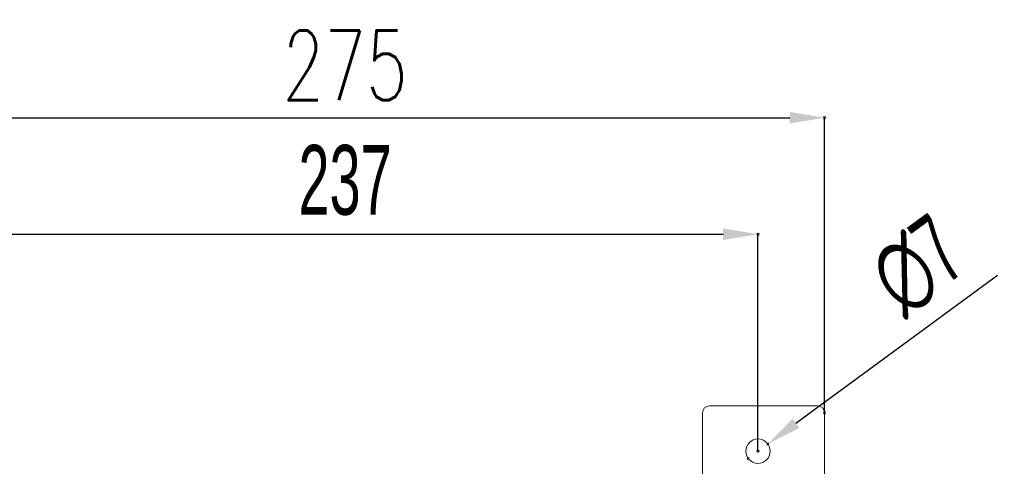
# Model space of a CAD drawing. Header units: millimetres. Extents: x -473 to 23648, y -382 to 1866.
# Tile 252 of 256: x 11974 to 12257, y 697 to 825. Entities that reach past the tile are written whole.
import ezdxf

# ---------------------------------------------------------------- set-up
doc = ezdxf.new("R2010")
doc.units = ezdxf.units.MM
doc.header["$LTSCALE"] = 80
doc.header["$PDMODE"] = 3
doc.header["$PDSIZE"] = 0.3
doc.layers.get('0').update_dxf_attribs({"linetype": 'CONTINUOUS'})
doc.styles.get("Standard").update_dxf_attribs({"font": 'technic_.ttf', "width": 0.7})
doc.dimstyles.get("Standard").update_dxf_attribs({"dimtxt": 3, "dimasz": 3, "dimexe": 0.18, "dimexo": 0.0625, "dimgap": 0.09, "dimtad": 1, "dimdsep": 46, "dimtxsty": 'Standard', "dimcen": 0.09, "dimadec": 0, "dimazin": 0, "dimtol": 1, "dimtp": 0.01, "dimtm": 0.01, "dimtfac": 1, "dimtofl": 0, "dimtmove": 0, "dimatfit": 3, "dimfxl": 1, "dimtolj": 1, "dimarcsym": 0})

# ---------------------------------------------------------------- blocks, each defined once
blk = doc.blocks.new('*D101')
at = {"color": 0, "lineweight": -2, "transparency": 16777216}
for p, q in [((11949.3, 701.44), (11949.3, 763.82)), ((11959.3, 763.64), (12176.3, 763.64)), ((12186.3, 701.44), (12186.3, 763.82))]:
    blk.add_line(p, q, dxfattribs=at)
at = {"color": 0, "lineweight": 0, "transparency": 16777216}
for p in [(12186.3, 763.64), (11949.3, 701.38), (12186.3, 701.38)]:
    blk.add_point(p, dxfattribs=at)
for points in [[(11959.3, 765.31), (11959.3, 761.98), (11949.3, 763.64)], [(12176.3, 765.31), (12176.3, 761.98), (12186.3, 763.64)]]:
    blk.add_solid(points, dxfattribs=at)
at = {"color": 0, "lineweight": 0, "transparency": 16777216, "insert": (12067.8, 779.1), "char_height": 20, "attachment_point": 5}
blk.add_mtext('\\A1;237', dxfattribs=at)
blk = doc.blocks.new('*D102')
at = {"color": 0, "lineweight": -2, "transparency": 16777216}
for p, q in [((11930.2, 712.44), (11930.2, 797.25)), ((11940.2, 797.07), (12195.4, 797.07)), ((12205.4, 712.44), (12205.4, 797.25))]:
    blk.add_line(p, q, dxfattribs=at)
at = {"color": 0, "lineweight": 0, "transparency": 16777216}
for p in [(12205.4, 797.07), (11930.2, 712.38), (12205.4, 712.38)]:
    blk.add_point(p, dxfattribs=at)
for points in [[(11940.2, 798.73), (11940.2, 795.4), (11930.2, 797.07)], [(12195.4, 798.73), (12195.4, 795.4), (12205.4, 797.07)]]:
    blk.add_solid(points, dxfattribs=at)
at = {"color": 0, "lineweight": 0, "transparency": 16777216, "insert": (12067.8, 812.07), "char_height": 20, "attachment_point": 5}
blk.add_mtext('\\A1;\\Ftxt.shx,gbcbig.shx;275', dxfattribs=at)
blk = doc.blocks.new('*D103')
at = {"color": 0, "lineweight": -2, "transparency": 16777216}
for p, q in [((12255.02, 751.77), (12197.18, 709.36)), ((12186.21, 701.38), (12186.39, 701.38)), ((12186.3, 701.29), (12186.3, 701.47))]:
    blk.add_line(p, q, dxfattribs=at)
at = {"color": 0, "lineweight": 0, "transparency": 16777216}
for p in [(12189.12, 703.45), (12183.48, 699.31)]:
    blk.add_point(p, dxfattribs=at)
blk.add_solid([(12196.2, 710.71), (12198.17, 708.02), (12189.12, 703.45)], dxfattribs=at)
at = {"color": 0, "lineweight": 0, "transparency": 16777216, "insert": (12232.13, 754.55), "char_height": 20, "attachment_point": 5, "rotation": 36.2522}
blk.add_mtext('\\A1;∅7', dxfattribs=at)

msp = doc.modelspace()

# ---------------------------------------------------------------- linework, layer by layer
at = {"linetype": 'Continuous', "lineweight": 0}
for p, q in [((12170.398, 712.381), (12170.398, 689.381)), ((12172.398, 714.381), (12203.398, 714.381)), ((12205.398, 271.381), (12205.398, 712.381))]:
    msp.add_line(p, q, dxfattribs=at)
msp.add_circle((12186.298, 701.381), 3.5, dxfattribs=at)
for centre, start, end in [((12172.398, 712.381), 90, 180), ((12203.398, 712.381), 0, 90)]:
    msp.add_arc(centre, 2, start, end, dxfattribs=at)

# ---------------------------------------------------------------- dimensions: what is measured, and where the dimension line sits
at = {"color": 3, "lineweight": 0}
dim = msp.add_linear_dim(base=(12205.398, 797.066), p1=(11930.198, 712.381), p2=(12205.398, 712.381), text='\\Ftxt.shx,gbcbig.shx;275', dimstyle='Standard', override={"dimtxt": 20, "dimasz": 10, "dimgap": 5, "dimtol": 0}, dxfattribs=at)
dim.commit()
dim.dimension.update_dxf_attribs({"geometry": '*D102', "text_midpoint": (12067.798, 812.066)})
dim = msp.add_linear_dim(base=(12186.298, 763.644), p1=(11949.298, 701.381), p2=(12186.298, 701.381), dimstyle='Standard', override={"dimtxt": 20, "dimasz": 10, "dimgap": 5, "dimtol": 0}, dxfattribs=at)
dim.commit()
dim.dimension.update_dxf_attribs({"geometry": '*D101', "text_midpoint": (12067.798, 779.097)})
dim = msp.add_diameter_dim_2p(p1=(12183.475, 699.312), p2=(12189.12, 703.451), dimstyle='Standard', override={"dimtxt": 20, "dimasz": 10, "dimgap": 5, "dimtol": 0}, dxfattribs=at)
dim.commit()
dim.dimension.update_dxf_attribs({"geometry": '*D103', "text_midpoint": (12241.458, 741.83), "dimtype": 163})

doc.saveas('drawing.dxf')
